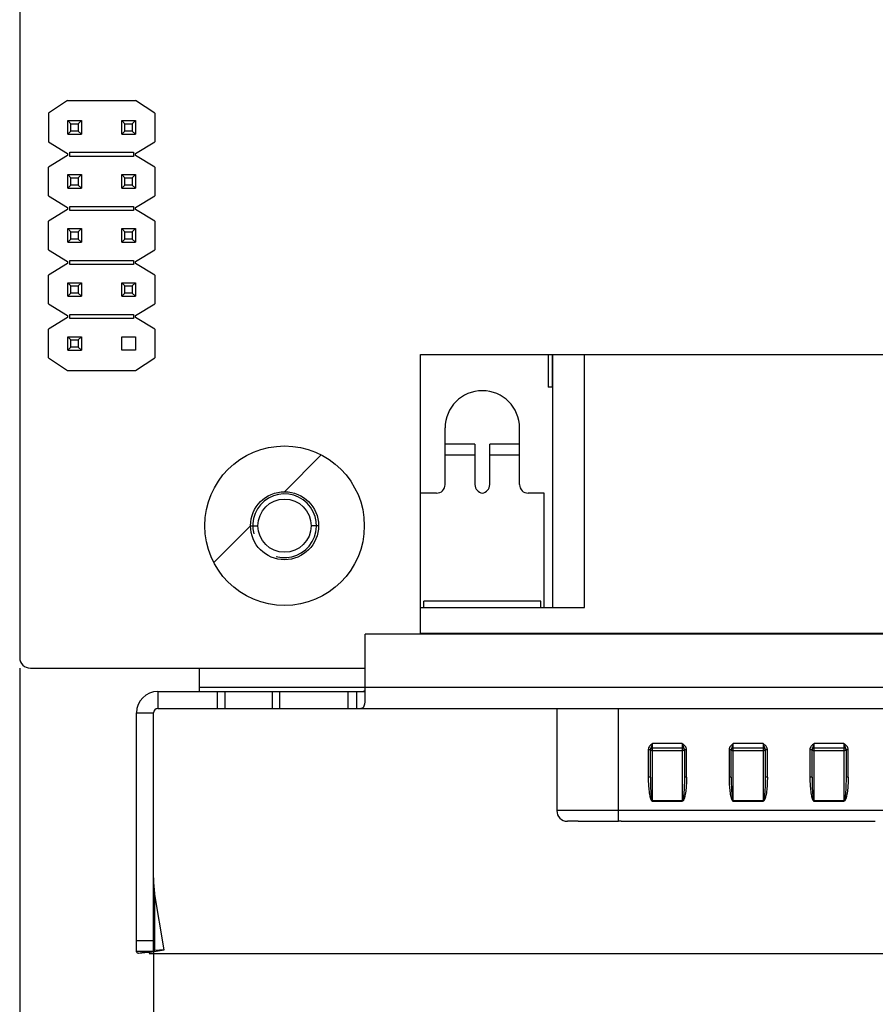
# Model space of a CAD drawing. Header units: millimetres. Extents: x 0 to 559, y 0 to 432.
# Tile 5 of 12: x 205 to 245, y 97 to 143. Entities that reach past the tile are written whole.
import ezdxf
from ezdxf.enums import TextEntityAlignment as Align

# ---------------------------------------------------------------- set-up
doc = ezdxf.new("R2010")
doc.units = ezdxf.units.MM
doc.header["$LTSCALE"] = 30.734
doc.layers.get('0').update_dxf_attribs({"linetype": 'CONTINUOUS'})
doc.layers.add('00_COMPONENTS', color=7, linetype='CONTINUOUS')
doc.layers.add('51__DRAFT_DIMS', color=7, linetype='CONTINUOUS')
doc.styles.get("Standard").update_dxf_attribs({"font": 'simfang.ttf'})
doc.dimstyles.new('DIMSTYLE_1', dxfattribs={"dimtxt": 3, "dimasz": 3, "dimexe": 2.5, "dimexo": 0.5, "dimgap": 0.75, "dimtad": 1, "dimdsep": 46, "dimtxsty": 'STANDARD', "dimblk": '_FILLED', "dimblk1": '_FILLED', "dimblk2": '_FILLED', "dimcen": 0.09, "dimclrt": 3, "dimazin": 2, "dimtp": 0.5, "dimtm": 0.5, "dimtfac": 1, "dimtofl": 0, "dimtmove": 0, "dimatfit": 3, "dimldrblk": '_FILLED', "dimfxl": 1, "dimtolj": 1, "dimarcsym": 0})
doc.dimstyles.new('DIMSTYLE_2', dxfattribs={"dimtxt": 3, "dimasz": 3, "dimexe": 2.5, "dimexo": 0.5, "dimgap": 0.75, "dimtad": 1, "dimdsep": 46, "dimtxsty": 'STANDARD', "dimblk": '_FILLED', "dimblk1": '_FILLED', "dimblk2": '_FILLED', "dimcen": 0.09, "dimclrt": 3, "dimazin": 2, "dimtp": 0.3, "dimtm": 0.3, "dimtfac": 1, "dimtofl": 0, "dimtmove": 0, "dimatfit": 3, "dimldrblk": '_FILLED', "dimfxl": 1, "dimtolj": 1, "dimarcsym": 0})

# ---------------------------------------------------------------- blocks, each defined once
blk = doc.blocks.new('_FILLED')
at = {"color": 0, "linetype": 'ByBlock'}
blk.add_solid([(0, 0), (-1, 0.167), (-1, -0.167)], dxfattribs=at)
blk = doc.blocks.new('*D1')
at = {"layer": '51__DRAFT_DIMS', "color": 4}
for p, q in [((303.14, 280.376), (348.72, 280.376)), ((346.22, 280.376), (346.22, 189.842)), ((346.22, 99.308), (346.22, 189.842)), ((210.823, 99.308), (348.72, 99.308))]:
    blk.add_line(p, q, dxfattribs=at)
at = {"layer": '51__DRAFT_DIMS', "color": 4, "xscale": 3, "yscale": 3, "zscale": 3}
for p, rotation in [((346.22, 280.376), 90), ((346.22, 99.308), 270)]:
    blk.add_blockref('_FILLED', p, dxfattribs=dict(at, rotation=rotation))
at = {"layer": '51__DRAFT_DIMS', "color": 3}
blk.add_text('181.07', height=3, rotation=90, dxfattribs=at).set_placement((345.47, 176.983), align=Align.CENTER)
blk = doc.blocks.new('*D4')
at = {"layer": '51__DRAFT_DIMS', "color": 4}
for p, q in [((315.89, 170.826), (315.89, 89.806)), ((204.74, 112.726), (204.74, 89.806)), ((204.74, 92.306), (260.315, 92.306)), ((315.89, 92.306), (260.315, 92.306))]:
    blk.add_line(p, q, dxfattribs=at)
at = {"layer": '51__DRAFT_DIMS', "color": 4, "xscale": 3, "yscale": 3, "zscale": 3, "rotation": 180}
blk.add_blockref('_FILLED', (204.74, 92.306), dxfattribs=at)
at = {"layer": '51__DRAFT_DIMS', "color": 4, "xscale": 3, "yscale": 3, "zscale": 3}
blk.add_blockref('_FILLED', (315.89, 92.306), dxfattribs=at)
at = {"layer": '51__DRAFT_DIMS', "color": 3}
blk.add_text('111.15', height=3, dxfattribs=at).set_placement((260.315, 93.056), align=Align.CENTER)
blk = doc.blocks.new('*D5')
at = {"layer": '51__DRAFT_DIMS', "color": 4}
for p, q in [((331.045, 110.683), (331.045, 83.054)), ((211.03, 99.396), (211.03, 83.054)), ((211.03, 85.554), (271.037, 85.554)), ((331.045, 85.554), (271.037, 85.554))]:
    blk.add_line(p, q, dxfattribs=at)
at = {"layer": '51__DRAFT_DIMS', "color": 4, "xscale": 3, "yscale": 3, "zscale": 3, "rotation": 180}
blk.add_blockref('_FILLED', (211.03, 85.554), dxfattribs=at)
at = {"layer": '51__DRAFT_DIMS', "color": 4, "xscale": 3, "yscale": 3, "zscale": 3}
blk.add_blockref('_FILLED', (331.045, 85.554), dxfattribs=at)
at = {"layer": '51__DRAFT_DIMS', "color": 3}
blk.add_text('120.02', height=3, dxfattribs=at).set_placement((271.037, 86.304), align=Align.CENTER)
blk = doc.blocks.new('*D6')
at = {"layer": '51__DRAFT_DIMS', "color": 4}
for p, q in [((204.74, 112.726), (204.74, 71.991)), ((331.045, 110.683), (331.045, 71.991)), ((204.74, 74.491), (267.892, 74.491)), ((331.045, 74.491), (267.892, 74.491))]:
    blk.add_line(p, q, dxfattribs=at)
at = {"layer": '51__DRAFT_DIMS', "color": 4, "xscale": 3, "yscale": 3, "zscale": 3, "rotation": 180}
blk.add_blockref('_FILLED', (204.74, 74.491), dxfattribs=at)
at = {"layer": '51__DRAFT_DIMS', "color": 4, "xscale": 3, "yscale": 3, "zscale": 3}
blk.add_blockref('_FILLED', (331.045, 74.491), dxfattribs=at)
at = {"layer": '51__DRAFT_DIMS', "color": 3}
blk.add_text('126.31', height=3, dxfattribs=at).set_placement((267.892, 75.241), align=Align.CENTER)

msp = doc.modelspace()

# ---------------------------------------------------------------- linework, layer by layer
at = {"layer": '00_COMPONENTS', "color": 7}
for p, q in [((204.74, 279.876), (204.74, 113.226)), ((206.99, 139.426), (206.09, 138.826)), ((206.99, 139.426), (210.19, 139.426)), ((211.09, 138.826), (210.19, 139.426)), ((206.09, 138.826), (206.09, 137.486)), ((207.15, 138.326), (207, 138.476)), ((207, 137.836), (207, 138.476)), ((207, 138.476), (207.64, 138.476)), ((207.64, 138.476), (207.49, 138.326)), ((207.64, 138.476), (207.64, 137.836)), ((209.69, 138.326), (209.54, 138.476)), ((209.54, 137.836), (209.54, 138.476)), ((209.54, 138.476), (210.18, 138.476)), ((210.18, 138.476), (210.03, 138.326)), ((210.18, 138.476), (210.18, 137.836)), ((211.09, 138.826), (211.09, 137.486)), ((207.15, 137.986), (207.15, 138.326)), ((207.15, 138.326), (207.49, 138.326)), ((207.49, 138.326), (207.49, 137.986)), ((209.69, 137.986), (209.69, 138.326)), ((209.69, 138.326), (210.03, 138.326)), ((210.03, 138.326), (210.03, 137.986)), ((207, 137.836), (207.15, 137.986)), ((207, 137.836), (207.64, 137.836)), ((207.49, 137.986), (207.15, 137.986)), ((207.64, 137.836), (207.49, 137.986)), ((209.54, 137.836), (209.69, 137.986)), ((209.54, 137.836), (210.18, 137.836)), ((210.03, 137.986), (209.69, 137.986)), ((210.18, 137.836), (210.03, 137.986)), ((206.09, 137.486), (206.99, 136.936)), ((210.19, 136.936), (211.09, 137.486)), ((206.99, 136.836), (206.09, 136.286)), ((206.99, 136.936), (206.99, 136.836)), ((207.09, 136.786), (207.09, 136.986)), ((207.09, 136.986), (210.09, 136.986)), ((210.09, 136.786), (207.09, 136.786)), ((210.09, 136.986), (210.09, 136.786)), ((210.19, 136.836), (210.19, 136.936)), ((211.09, 136.286), (210.19, 136.836)), ((206.09, 134.946), (206.09, 136.286)), ((211.09, 136.286), (211.09, 134.946)), ((207.15, 135.786), (207, 135.936)), ((207, 135.296), (207, 135.936)), ((207, 135.936), (207.64, 135.936)), ((207.15, 135.446), (207.15, 135.786)), ((207.15, 135.786), (207.49, 135.786)), ((207.64, 135.936), (207.49, 135.786)), ((207.49, 135.786), (207.49, 135.446)), ((207.64, 135.936), (207.64, 135.296)), ((209.69, 135.786), (209.54, 135.936)), ((209.54, 135.296), (209.54, 135.936)), ((209.54, 135.936), (210.18, 135.936)), ((209.69, 135.446), (209.69, 135.786)), ((209.69, 135.786), (210.03, 135.786)), ((210.18, 135.936), (210.03, 135.786)), ((210.03, 135.786), (210.03, 135.446)), ((210.18, 135.936), (210.18, 135.296)), ((207, 135.296), (207.15, 135.446)), ((207, 135.296), (207.64, 135.296)), ((207.49, 135.446), (207.15, 135.446)), ((207.64, 135.296), (207.49, 135.446)), ((209.54, 135.296), (209.69, 135.446)), ((209.54, 135.296), (210.18, 135.296)), ((210.03, 135.446), (209.69, 135.446)), ((210.18, 135.296), (210.03, 135.446)), ((206.09, 134.946), (206.99, 134.396)), ((210.19, 134.396), (211.09, 134.946)), ((206.99, 134.296), (206.09, 133.746)), ((206.99, 134.396), (206.99, 134.296)), ((207.09, 134.246), (207.09, 134.446)), ((207.09, 134.446), (210.09, 134.446)), ((210.09, 134.446), (210.09, 134.246)), ((210.19, 134.296), (210.19, 134.396)), ((211.09, 133.746), (210.19, 134.296)), ((210.09, 134.246), (207.09, 134.246)), ((206.09, 132.406), (206.09, 133.746)), ((207.15, 133.246), (207, 133.396)), ((207, 132.756), (207, 133.396)), ((207, 133.396), (207.64, 133.396)), ((207.64, 133.396), (207.49, 133.246)), ((207.64, 133.396), (207.64, 132.756)), ((209.69, 133.246), (209.54, 133.396)), ((209.54, 132.756), (209.54, 133.396)), ((209.54, 133.396), (210.18, 133.396)), ((210.18, 133.396), (210.03, 133.246)), ((210.18, 133.396), (210.18, 132.756)), ((211.09, 133.746), (211.09, 132.406)), ((207, 132.756), (207.15, 132.906)), ((207.15, 132.906), (207.15, 133.246)), ((207.15, 133.246), (207.49, 133.246)), ((207.49, 132.906), (207.15, 132.906)), ((207.49, 133.246), (207.49, 132.906)), ((207.64, 132.756), (207.49, 132.906)), ((209.54, 132.756), (209.69, 132.906)), ((209.69, 132.906), (209.69, 133.246)), ((209.69, 133.246), (210.03, 133.246)), ((210.03, 132.906), (209.69, 132.906)), ((210.03, 133.246), (210.03, 132.906)), ((210.18, 132.756), (210.03, 132.906)), ((207, 132.756), (207.64, 132.756)), ((209.54, 132.756), (210.18, 132.756)), ((206.09, 132.406), (206.99, 131.856)), ((210.19, 131.856), (211.09, 132.406)), ((206.99, 131.756), (206.09, 131.206)), ((206.99, 131.856), (206.99, 131.756)), ((207.09, 131.706), (207.09, 131.906)), ((207.09, 131.906), (210.09, 131.906)), ((210.09, 131.706), (207.09, 131.706)), ((210.09, 131.906), (210.09, 131.706)), ((210.19, 131.756), (210.19, 131.856)), ((211.09, 131.206), (210.19, 131.756)), ((206.09, 129.866), (206.09, 131.206)), ((211.09, 131.206), (211.09, 129.866)), ((207.15, 130.706), (207, 130.856)), ((207, 130.216), (207, 130.856)), ((207, 130.856), (207.64, 130.856)), ((207.15, 130.366), (207.15, 130.706)), ((207.15, 130.706), (207.49, 130.706)), ((207.64, 130.856), (207.49, 130.706)), ((207.49, 130.706), (207.49, 130.366)), ((207.64, 130.856), (207.64, 130.216)), ((209.69, 130.706), (209.54, 130.856)), ((209.54, 130.856), (210.18, 130.856)), ((209.54, 130.216), (209.54, 130.856)), ((209.69, 130.706), (210.03, 130.706)), ((209.69, 130.366), (209.69, 130.706)), ((210.18, 130.856), (210.03, 130.706)), ((210.03, 130.706), (210.03, 130.366)), ((210.18, 130.856), (210.18, 130.216)), ((207, 130.216), (207.15, 130.366)), ((207, 130.216), (207.64, 130.216)), ((207.49, 130.366), (207.15, 130.366)), ((207.64, 130.216), (207.49, 130.366)), ((209.54, 130.216), (209.69, 130.366)), ((209.54, 130.216), (210.18, 130.216)), ((210.03, 130.366), (209.69, 130.366)), ((210.18, 130.216), (210.03, 130.366)), ((206.09, 129.866), (206.99, 129.316)), ((210.19, 129.316), (211.09, 129.866)), ((206.99, 129.216), (206.09, 128.666)), ((206.99, 129.316), (206.99, 129.216)), ((207.09, 129.166), (207.09, 129.366)), ((207.09, 129.366), (210.09, 129.366)), ((210.09, 129.366), (210.09, 129.166)), ((210.19, 129.216), (210.19, 129.316)), ((211.09, 128.666), (210.19, 129.216)), ((210.09, 129.166), (207.09, 129.166)), ((206.09, 127.326), (206.09, 128.666)), ((207.15, 128.166), (207, 128.316)), ((207, 127.676), (207, 128.316)), ((207, 128.316), (207.64, 128.316)), ((207.64, 128.316), (207.49, 128.166)), ((207.64, 128.316), (207.64, 127.676)), ((209.54, 128.316), (210.18, 128.316)), ((209.54, 127.676), (209.54, 128.316)), ((210.18, 128.316), (210.18, 127.676)), ((211.09, 128.666), (211.09, 127.326)), ((207, 127.676), (207.15, 127.826)), ((207.15, 127.826), (207.15, 128.166)), ((207.15, 128.166), (207.49, 128.166)), ((207.49, 127.826), (207.15, 127.826)), ((207.49, 128.166), (207.49, 127.826)), ((207.64, 127.676), (207.49, 127.826)), ((207, 127.676), (207.64, 127.676)), ((210.18, 127.676), (209.54, 127.676)), ((223.59, 127.476), (229.79, 127.476)), ((223.59, 114.326), (223.59, 127.476)), ((229.59, 127.476), (229.59, 125.936)), ((229.79, 127.476), (248.189, 127.476)), ((229.79, 125.936), (229.79, 127.476)), ((229.79, 127.476), (229.79, 125.936)), ((206.09, 127.326), (206.99, 126.726)), ((210.19, 126.726), (211.09, 127.326)), ((206.99, 126.726), (210.19, 126.726)), ((229.79, 125.936), (229.59, 125.936)), ((229.79, 125.936), (229.79, 125.936)), ((229.79, 125.936), (229.79, 115.576)), ((224.74, 121.356), (224.74, 124.026)), ((228.24, 123.256), (228.24, 124.026)), ((226.14, 123.256), (224.74, 123.256)), ((226.14, 123.256), (226.14, 121.356)), ((228.24, 123.256), (226.84, 123.256)), ((226.84, 121.356), (226.84, 123.256)), ((228.24, 121.356), (228.24, 123.256)), ((224.34, 120.956), (223.59, 120.956)), ((229.39, 120.956), (228.64, 120.956)), ((229.39, 115.576), (229.39, 120.956)), ((229.24, 115.876), (223.74, 115.876)), ((223.74, 115.576), (223.74, 115.876)), ((229.24, 115.576), (229.24, 115.876)), ((223.59, 115.576), (231.29, 115.576)), ((311.462, 114.326), (220.977, 114.326)), ((220.977, 111.189), (220.977, 114.326)), ((223.59, 114.376), (254.39, 114.376)), ((205.24, 112.726), (220.977, 112.726)), ((213.19, 111.626), (213.19, 112.726)), ((211.23, 111.626), (220.977, 111.626)), ((220.177, 110.826), (220.177, 111.626)), ((220.577, 111.626), (220.577, 110.826)), ((211.23, 110.826), (325.945, 110.826)), ((229.99, 110.826), (229.99, 106.026)), ((210.23, 99.396), (210.23, 110.626)), ((211.03, 99.396), (211.03, 110.626)), ((234.39, 107.597), (234.39, 108.894)), ((234.49, 108.976), (235.89, 108.976)), ((235.99, 108.894), (235.99, 107.597)), ((238.19, 107.597), (238.19, 108.894)), ((238.29, 108.976), (239.69, 108.976)), ((239.79, 108.894), (239.79, 107.597)), ((241.99, 107.597), (241.99, 108.894)), ((242.09, 108.976), (243.49, 108.976)), ((243.59, 108.894), (243.59, 107.597)), ((233.015, 105.537), (244.965, 105.537)), ((211.538, 99.483), (211.076, 102.182)), ((211.03, 99.396), (210.23, 99.396)), ((210.817, 99.396), (210.323, 99.308)), ((210.785, 99.348), (210.323, 99.308)), ((210.785, 99.348), (211.538, 99.483)), ((211.538, 99.483), (211.076, 99.443))]:
    msp.add_line(p, q, dxfattribs=at)
at = {"layer": '00_COMPONENTS', "color": 4}
for p, q in [((231.29, 115.576), (231.29, 127.476)), ((217.19, 121.026), (218.918, 122.755)), ((224.74, 122.756), (226.14, 122.756)), ((226.84, 122.756), (228.24, 122.756)), ((213.861, 117.698), (215.59, 119.426)), ((215.59, 119.426), (215.94, 119.426)), ((218.79, 119.426), (218.44, 119.426)), ((225.59, 114.326), (225.59, 114.376)), ((211.23, 111.626), (211.23, 110.826)), ((213.19, 111.826), (311.462, 111.826)), ((214.022, 111.626), (214.022, 110.826)), ((214.376, 111.626), (214.376, 110.826)), ((216.623, 110.826), (216.623, 111.626)), ((216.977, 110.826), (216.977, 111.626)), ((232.89, 105.536), (232.89, 110.826)), ((210.23, 110.626), (211.03, 110.626)), ((234.29, 108.894), (234.39, 108.894)), ((234.29, 108.894), (234.29, 107.597)), ((235.89, 109.176), (234.49, 109.176)), ((234.49, 106.468), (234.49, 109.176)), ((234.49, 108.859), (235.89, 108.859)), ((235.89, 109.176), (235.89, 106.468)), ((235.99, 108.894), (236.09, 108.894)), ((236.09, 107.597), (236.09, 108.894)), ((238.09, 108.894), (238.19, 108.894)), ((238.09, 108.894), (238.09, 107.597)), ((239.69, 109.176), (238.29, 109.176)), ((238.29, 106.468), (238.29, 109.176)), ((238.29, 108.859), (239.69, 108.859)), ((239.69, 109.176), (239.69, 106.468)), ((239.79, 108.894), (239.89, 108.894)), ((239.89, 107.597), (239.89, 108.894)), ((241.89, 108.894), (241.99, 108.894)), ((241.89, 108.894), (241.89, 107.597)), ((243.49, 109.176), (242.09, 109.176)), ((242.09, 106.468), (242.09, 109.176)), ((242.09, 108.859), (243.49, 108.859)), ((243.49, 109.176), (243.49, 106.468)), ((243.59, 108.894), (243.69, 108.894)), ((243.69, 107.597), (243.69, 108.894)), ((234.39, 107.597), (234.29, 107.597)), ((236.09, 107.597), (235.99, 107.597)), ((238.19, 107.597), (238.09, 107.597)), ((239.89, 107.597), (239.79, 107.597)), ((241.99, 107.597), (241.89, 107.597)), ((243.69, 107.597), (243.59, 107.597)), ((235.89, 106.485), (234.49, 106.485)), ((234.49, 106.468), (235.89, 106.468)), ((239.69, 106.485), (238.29, 106.485)), ((238.29, 106.468), (239.69, 106.468)), ((243.49, 106.485), (242.09, 106.485)), ((242.09, 106.468), (243.49, 106.468)), ((247.99, 106.026), (229.99, 106.026)), ((230.992, 105.526), (230.49, 105.526)), ((211.076, 102.182), (211.076, 99.443)), ((211.03, 99.896), (210.23, 99.896))]:
    msp.add_line(p, q, dxfattribs=at)
at = {"layer": '00_COMPONENTS', "color": 7}
for radius in [3.75, 1.6, 1.25]:
    msp.add_circle((217.19, 119.426), radius, dxfattribs=at)
for centre, radius, start, end in [((226.49, 124.026), 1.75, 0, 180), ((224.34, 121.356), 0.4, 270, 360), ((226.54, 121.356), 0.4, 180, 262.8192), ((226.44, 121.356), 0.4, 277.1808, 360), ((228.64, 121.356), 0.4, 180, 270), ((205.24, 113.226), 0.5, 180, 270), ((211.23, 110.626), 1, 90, 180), ((211.23, 110.626), 0.2, 90, 180), ((234.49, 108.876), 0.1, 90, 175.7143), ((235.89, 108.876), 0.1, 4.2857, 90), ((238.29, 108.876), 0.1, 90, 175.7143), ((239.69, 108.876), 0.1, 4.2857, 90), ((242.09, 108.876), 0.1, 90, 175.7143), ((243.49, 108.876), 0.1, 4.2857, 90), ((230.49, 106.026), 0.5, 180, 270), ((233.016, 92.893), 12.644, 90.0046, 90.571), ((216.012, 102.863), 4.982, 180.0309, 187.8615)]:
    msp.add_arc(centre, radius, start, end, dxfattribs=at)
at = {"layer": '00_COMPONENTS', "color": 4}
msp.add_arc((217.19, 119.426), 1.5, 255, 195, dxfattribs=at)
at = {"layer": '00_COMPONENTS', "color": 7}
for points, knots in [([(220.577, 111.626), (220.638, 111.626), (220.742, 111.626), (220.859, 111.63), (220.926, 111.645), (220.954, 111.66), (220.974, 111.676), (220.976, 111.692), (220.977, 111.699)], [0, 0, 0, 0, 0.43082, 0.723342, 0.82573, 0.899533, 0.948203, 1, 1, 1, 1]), ([(220.577, 110.826), (220.618, 110.826), (220.682, 110.826), (220.767, 110.831), (220.833, 110.842), (220.897, 110.88), (220.945, 110.955), (220.973, 111.061), (220.976, 111.143), (220.977, 111.189)], [0, 0, 0, 0, 0.190813, 0.291774, 0.392623, 0.497702, 0.624978, 0.787902, 1, 1, 1, 1]), ([(230.992, 105.526), (231.117, 105.526), (231.75, 105.527), (232.382, 105.531), (232.89, 105.536)], [0, 0, 0, 0, 0.197772, 1, 1, 1, 1]), ([(210.323, 99.308), (210.309, 99.314), (210.271, 99.332), (210.23, 99.368), (210.23, 99.396)], [0, 0, 0, 0, 0.345504, 1, 1, 1, 1]), ([(211.076, 99.443), (211.064, 99.436), (211.045, 99.425), (211.03, 99.405), (211.03, 99.396)], [0, 0, 0, 0, 0.628403, 1, 1, 1, 1])]:
    msp.add_open_spline(points, degree=3, knots=knots, dxfattribs=at)
at = {"layer": '00_COMPONENTS', "color": 4}
for points, knots in [([(234.49, 109.176), (234.465, 109.159), (234.416, 109.124), (234.35, 109.062), (234.302, 108.984), (234.29, 108.924), (234.29, 108.894)], [0, 0, 0, 0, 0.250976, 0.500177, 0.750371, 1, 1, 1, 1]), ([(234.49, 109.176), (234.478, 109.144), (234.461, 109.098), (234.437, 109.04), (234.411, 108.981), (234.39, 108.932), (234.39, 108.894)], [0, 0, 0, 0, 0.347252, 0.492082, 0.617854, 1, 1, 1, 1]), ([(234.39, 108.876), (234.39, 108.875), (234.391, 108.873), (234.394, 108.871), (234.399, 108.869), (234.407, 108.866), (234.42, 108.864), (234.435, 108.862), (234.458, 108.859), (234.477, 108.859), (234.49, 108.859)], [0, 0, 0, 0, 0.038064, 0.066187, 0.101699, 0.195395, 0.317799, 0.465069, 0.632025, 1, 1, 1, 1]), ([(235.99, 108.894), (235.99, 108.932), (235.968, 108.981), (235.942, 109.04), (235.918, 109.098), (235.901, 109.144), (235.89, 109.176)], [0, 0, 0, 0, 0.382146, 0.507918, 0.652748, 1, 1, 1, 1]), ([(236.09, 108.894), (236.09, 108.909), (236.086, 108.939), (236.069, 108.997), (236.037, 109.049), (235.996, 109.093), (235.962, 109.123), (235.926, 109.15), (235.902, 109.168), (235.89, 109.176)], [0, 0, 0, 0, 0.125034, 0.250077, 0.499589, 0.624708, 0.749795, 0.874921, 1, 1, 1, 1]), ([(235.89, 108.859), (235.902, 108.859), (235.921, 108.859), (235.944, 108.862), (235.959, 108.864), (235.972, 108.866), (235.98, 108.869), (235.985, 108.871), (235.988, 108.873), (235.99, 108.875), (235.99, 108.876)], [0, 0, 0, 0, 0.368227, 0.535204, 0.682457, 0.804798, 0.898414, 0.933887, 0.961977, 1, 1, 1, 1]), ([(238.29, 109.176), (238.265, 109.159), (238.216, 109.124), (238.15, 109.062), (238.102, 108.984), (238.09, 108.924), (238.09, 108.894)], [0, 0, 0, 0, 0.250962, 0.50017, 0.750368, 1, 1, 1, 1]), ([(238.29, 109.176), (238.278, 109.144), (238.261, 109.098), (238.237, 109.04), (238.211, 108.981), (238.19, 108.932), (238.19, 108.894)], [0, 0, 0, 0, 0.347235, 0.492071, 0.617847, 1, 1, 1, 1]), ([(238.19, 108.876), (238.19, 108.875), (238.191, 108.873), (238.194, 108.871), (238.199, 108.869), (238.207, 108.866), (238.22, 108.864), (238.235, 108.862), (238.258, 108.859), (238.277, 108.859), (238.29, 108.859)], [0, 0, 0, 0, 0.038023, 0.066113, 0.101586, 0.195202, 0.317543, 0.464796, 0.631773, 1, 1, 1, 1]), ([(239.79, 108.894), (239.79, 108.932), (239.768, 108.981), (239.742, 109.04), (239.718, 109.098), (239.701, 109.144), (239.69, 109.176)], [0, 0, 0, 0, 0.382153, 0.507929, 0.652765, 1, 1, 1, 1]), ([(239.89, 108.894), (239.89, 108.909), (239.886, 108.939), (239.869, 108.997), (239.837, 109.049), (239.796, 109.093), (239.762, 109.123), (239.726, 109.15), (239.702, 109.168), (239.69, 109.176)], [0, 0, 0, 0, 0.125034, 0.250077, 0.499589, 0.624708, 0.749795, 0.874921, 1, 1, 1, 1]), ([(239.69, 108.859), (239.702, 108.859), (239.721, 108.859), (239.744, 108.862), (239.759, 108.864), (239.772, 108.866), (239.78, 108.869), (239.785, 108.871), (239.788, 108.873), (239.79, 108.875), (239.79, 108.876)], [0, 0, 0, 0, 0.368006, 0.534953, 0.682212, 0.804609, 0.898302, 0.933812, 0.961934, 1, 1, 1, 1]), ([(242.09, 109.176), (242.065, 109.159), (242.016, 109.124), (241.95, 109.062), (241.902, 108.984), (241.89, 108.924), (241.89, 108.894)], [0, 0, 0, 0, 0.250962, 0.50017, 0.750368, 1, 1, 1, 1]), ([(242.09, 109.176), (242.078, 109.144), (242.061, 109.098), (242.037, 109.04), (242.011, 108.981), (241.99, 108.932), (241.99, 108.894)], [0, 0, 0, 0, 0.347235, 0.492071, 0.617847, 1, 1, 1, 1]), ([(241.99, 108.876), (241.99, 108.875), (241.991, 108.873), (241.994, 108.871), (241.999, 108.869), (242.007, 108.866), (242.02, 108.864), (242.035, 108.862), (242.058, 108.859), (242.077, 108.859), (242.09, 108.859)], [0, 0, 0, 0, 0.038023, 0.066113, 0.101586, 0.195202, 0.317543, 0.464796, 0.631773, 1, 1, 1, 1]), ([(243.59, 108.894), (243.59, 108.932), (243.568, 108.981), (243.542, 109.04), (243.518, 109.098), (243.501, 109.144), (243.49, 109.176)], [0, 0, 0, 0, 0.382153, 0.507929, 0.652765, 1, 1, 1, 1]), ([(243.69, 108.894), (243.69, 108.909), (243.686, 108.939), (243.669, 108.997), (243.637, 109.049), (243.596, 109.093), (243.562, 109.123), (243.526, 109.15), (243.502, 109.168), (243.49, 109.176)], [0, 0, 0, 0, 0.125034, 0.250077, 0.499589, 0.624708, 0.749795, 0.874921, 1, 1, 1, 1]), ([(243.49, 108.859), (243.502, 108.859), (243.521, 108.859), (243.544, 108.862), (243.559, 108.864), (243.572, 108.866), (243.58, 108.869), (243.585, 108.871), (243.588, 108.873), (243.59, 108.875), (243.59, 108.876)], [0, 0, 0, 0, 0.368227, 0.535204, 0.682457, 0.804798, 0.898414, 0.933887, 0.961977, 1, 1, 1, 1]), ([(234.29, 107.597), (234.29, 107.548), (234.291, 107.45), (234.296, 107.303), (234.305, 107.156), (234.318, 107.01), (234.336, 106.864), (234.357, 106.743), (234.377, 106.66), (234.391, 106.613), (234.403, 106.578), (234.417, 106.544), (234.431, 106.517), (234.444, 106.496), (234.46, 106.478), (234.478, 106.467), (234.49, 106.468)], [0, 0, 0, 0, 0.12509, 0.250179, 0.375267, 0.500354, 0.625438, 0.750508, 0.813048, 0.84432, 0.875591, 0.906858, 0.938118, 0.953754, 0.969383, 1, 1, 1, 1]), ([(234.39, 107.597), (234.39, 107.55), (234.39, 107.456), (234.392, 107.315), (234.397, 107.174), (234.402, 107.057), (234.407, 106.963), (234.412, 106.893), (234.418, 106.823), (234.424, 106.753), (234.431, 106.695), (234.437, 106.648), (234.443, 106.613), (234.449, 106.579), (234.456, 106.55), (234.462, 106.528), (234.467, 106.514), (234.472, 106.503), (234.477, 106.493), (234.484, 106.485), (234.49, 106.485)], [0, 0, 0, 0, 0.125066, 0.250133, 0.375202, 0.500269, 0.562804, 0.625338, 0.687873, 0.750408, 0.812943, 0.844212, 0.875482, 0.906752, 0.938021, 0.953657, 0.969293, 0.977114, 0.984935, 1, 1, 1, 1]), ([(236.09, 107.597), (236.089, 107.548), (236.088, 107.45), (236.083, 107.303), (236.074, 107.156), (236.061, 107.01), (236.043, 106.864), (236.022, 106.743), (236.002, 106.66), (235.988, 106.613), (235.976, 106.578), (235.962, 106.544), (235.948, 106.517), (235.935, 106.496), (235.923, 106.482), (235.91, 106.473), (235.899, 106.468), (235.893, 106.467), (235.89, 106.468)], [0, 0, 0, 0, 0.125009, 0.250017, 0.375025, 0.500031, 0.625034, 0.750023, 0.812522, 0.843773, 0.875023, 0.906269, 0.937507, 0.953134, 0.968752, 0.984336, 0.992186, 1, 1, 1, 1]), ([(235.99, 107.597), (235.99, 107.55), (235.989, 107.456), (235.987, 107.315), (235.982, 107.174), (235.977, 107.057), (235.972, 106.963), (235.967, 106.893), (235.961, 106.823), (235.955, 106.753), (235.948, 106.695), (235.942, 106.648), (235.936, 106.613), (235.93, 106.579), (235.923, 106.55), (235.917, 106.528), (235.912, 106.514), (235.908, 106.503), (235.902, 106.493), (235.895, 106.485), (235.89, 106.485)], [0, 0, 0, 0, 0.125066, 0.250133, 0.375202, 0.500269, 0.562803, 0.625338, 0.687873, 0.750408, 0.812943, 0.844212, 0.875482, 0.906752, 0.938021, 0.953657, 0.969293, 0.977114, 0.984935, 1, 1, 1, 1]), ([(238.09, 107.597), (238.09, 107.548), (238.091, 107.45), (238.096, 107.303), (238.105, 107.156), (238.118, 107.01), (238.136, 106.864), (238.157, 106.743), (238.177, 106.66), (238.191, 106.613), (238.203, 106.578), (238.217, 106.544), (238.231, 106.517), (238.244, 106.496), (238.26, 106.478), (238.278, 106.467), (238.29, 106.468)], [0, 0, 0, 0, 0.12509, 0.250179, 0.375267, 0.500354, 0.625438, 0.750508, 0.813048, 0.84432, 0.875591, 0.906858, 0.938118, 0.953754, 0.969383, 1, 1, 1, 1]), ([(238.19, 107.597), (238.19, 107.55), (238.19, 107.456), (238.192, 107.315), (238.197, 107.174), (238.202, 107.057), (238.207, 106.963), (238.212, 106.893), (238.218, 106.823), (238.224, 106.753), (238.231, 106.695), (238.237, 106.648), (238.243, 106.613), (238.249, 106.579), (238.256, 106.55), (238.262, 106.528), (238.267, 106.514), (238.272, 106.503), (238.277, 106.493), (238.284, 106.485), (238.29, 106.485)], [0, 0, 0, 0, 0.125066, 0.250133, 0.375202, 0.500269, 0.562804, 0.625338, 0.687873, 0.750408, 0.812943, 0.844212, 0.875482, 0.906752, 0.938021, 0.953657, 0.969293, 0.977114, 0.984935, 1, 1, 1, 1]), ([(239.89, 107.597), (239.889, 107.548), (239.888, 107.45), (239.883, 107.303), (239.874, 107.156), (239.861, 107.01), (239.843, 106.864), (239.822, 106.743), (239.802, 106.66), (239.788, 106.613), (239.776, 106.578), (239.762, 106.544), (239.748, 106.517), (239.735, 106.496), (239.723, 106.482), (239.71, 106.473), (239.699, 106.468), (239.693, 106.467), (239.69, 106.468)], [0, 0, 0, 0, 0.125009, 0.250017, 0.375025, 0.500031, 0.625034, 0.750023, 0.812522, 0.843773, 0.875023, 0.906269, 0.937507, 0.953134, 0.968752, 0.984336, 0.992186, 1, 1, 1, 1]), ([(239.79, 107.597), (239.79, 107.55), (239.789, 107.456), (239.787, 107.315), (239.782, 107.174), (239.777, 107.057), (239.772, 106.963), (239.767, 106.893), (239.761, 106.823), (239.755, 106.753), (239.748, 106.695), (239.742, 106.648), (239.736, 106.613), (239.73, 106.579), (239.723, 106.55), (239.717, 106.528), (239.712, 106.514), (239.708, 106.503), (239.702, 106.493), (239.695, 106.485), (239.69, 106.485)], [0, 0, 0, 0, 0.125066, 0.250133, 0.375202, 0.500269, 0.562803, 0.625338, 0.687873, 0.750408, 0.812943, 0.844212, 0.875482, 0.906752, 0.938021, 0.953657, 0.969293, 0.977114, 0.984935, 1, 1, 1, 1]), ([(241.89, 107.597), (241.89, 107.548), (241.891, 107.45), (241.896, 107.303), (241.905, 107.156), (241.918, 107.01), (241.936, 106.864), (241.957, 106.743), (241.977, 106.66), (241.991, 106.613), (242.003, 106.578), (242.017, 106.544), (242.031, 106.517), (242.044, 106.496), (242.06, 106.478), (242.078, 106.467), (242.09, 106.468)], [0, 0, 0, 0, 0.12509, 0.250179, 0.375267, 0.500354, 0.625438, 0.750508, 0.813048, 0.84432, 0.875591, 0.906858, 0.938118, 0.953754, 0.969383, 1, 1, 1, 1]), ([(241.99, 107.597), (241.99, 107.55), (241.99, 107.456), (241.992, 107.315), (241.997, 107.174), (242.002, 107.057), (242.007, 106.963), (242.012, 106.893), (242.018, 106.823), (242.024, 106.753), (242.031, 106.695), (242.037, 106.648), (242.043, 106.613), (242.049, 106.579), (242.056, 106.55), (242.062, 106.528), (242.067, 106.514), (242.072, 106.503), (242.077, 106.493), (242.084, 106.485), (242.09, 106.485)], [0, 0, 0, 0, 0.125066, 0.250133, 0.375202, 0.500269, 0.562804, 0.625338, 0.687873, 0.750408, 0.812943, 0.844212, 0.875482, 0.906752, 0.938021, 0.953657, 0.969293, 0.977114, 0.984935, 1, 1, 1, 1]), ([(243.69, 107.597), (243.689, 107.548), (243.688, 107.45), (243.683, 107.303), (243.674, 107.156), (243.661, 107.01), (243.643, 106.864), (243.622, 106.743), (243.602, 106.66), (243.588, 106.613), (243.576, 106.578), (243.562, 106.544), (243.548, 106.517), (243.535, 106.496), (243.523, 106.482), (243.51, 106.473), (243.499, 106.468), (243.493, 106.467), (243.49, 106.468)], [0, 0, 0, 0, 0.125009, 0.250017, 0.375024, 0.500031, 0.625034, 0.750023, 0.812522, 0.843773, 0.875023, 0.906269, 0.937507, 0.953134, 0.968752, 0.984336, 0.992186, 1, 1, 1, 1]), ([(243.59, 107.597), (243.59, 107.55), (243.589, 107.456), (243.587, 107.315), (243.582, 107.174), (243.577, 107.057), (243.572, 106.963), (243.567, 106.893), (243.561, 106.823), (243.555, 106.753), (243.548, 106.695), (243.542, 106.648), (243.536, 106.613), (243.53, 106.579), (243.523, 106.55), (243.517, 106.528), (243.512, 106.514), (243.508, 106.503), (243.502, 106.493), (243.495, 106.485), (243.49, 106.485)], [0, 0, 0, 0, 0.125066, 0.250133, 0.375202, 0.500269, 0.562803, 0.625338, 0.687873, 0.750408, 0.812943, 0.844212, 0.875482, 0.906752, 0.938021, 0.953657, 0.969293, 0.977114, 0.984935, 1, 1, 1, 1])]:
    msp.add_open_spline(points, degree=3, knots=knots, dxfattribs=at)

# ---------------------------------------------------------------- dimensions: what is measured, and where the dimension line sits
at = {"layer": '51__DRAFT_DIMS', "color": 4}
for base, p1, p2, angle, dimstyle, picture, middle in [((346.22, 99.308), (302.64, 280.376), (210.323, 99.308), 270, 'DIMSTYLE_1', '*D1', (346.22, 177.068)), ((204.74, 92.306), (315.89, 171.326), (204.74, 113.226), 180, 'DIMSTYLE_2', '*D4', (260.388, 92.306))]:
    dim = msp.add_linear_dim(base=base, p1=p1, p2=p2, angle=angle, dimstyle=dimstyle, dxfattribs=at)
    dim.commit()
    dim.dimension.update_dxf_attribs({"geometry": picture, "text_midpoint": middle, "dimtype": 160})
for base, p1, picture, middle in [((331.0446, 74.4909), (204.7395, 113.2265), '*D6', (267.8774, 74.4909)), ((331.0446, 85.5543), (211.0295, 99.8965), '*D5', (271.1103, 85.5543))]:
    dim = msp.add_linear_dim(base=base, p1=p1, p2=(331.0446, 111.1833), dimstyle='DIMSTYLE_1', dxfattribs=at)
    dim.commit()
    dim.dimension.update_dxf_attribs({"geometry": picture, "text_midpoint": middle, "dimtype": 160})

doc.saveas('drawing.dxf')
